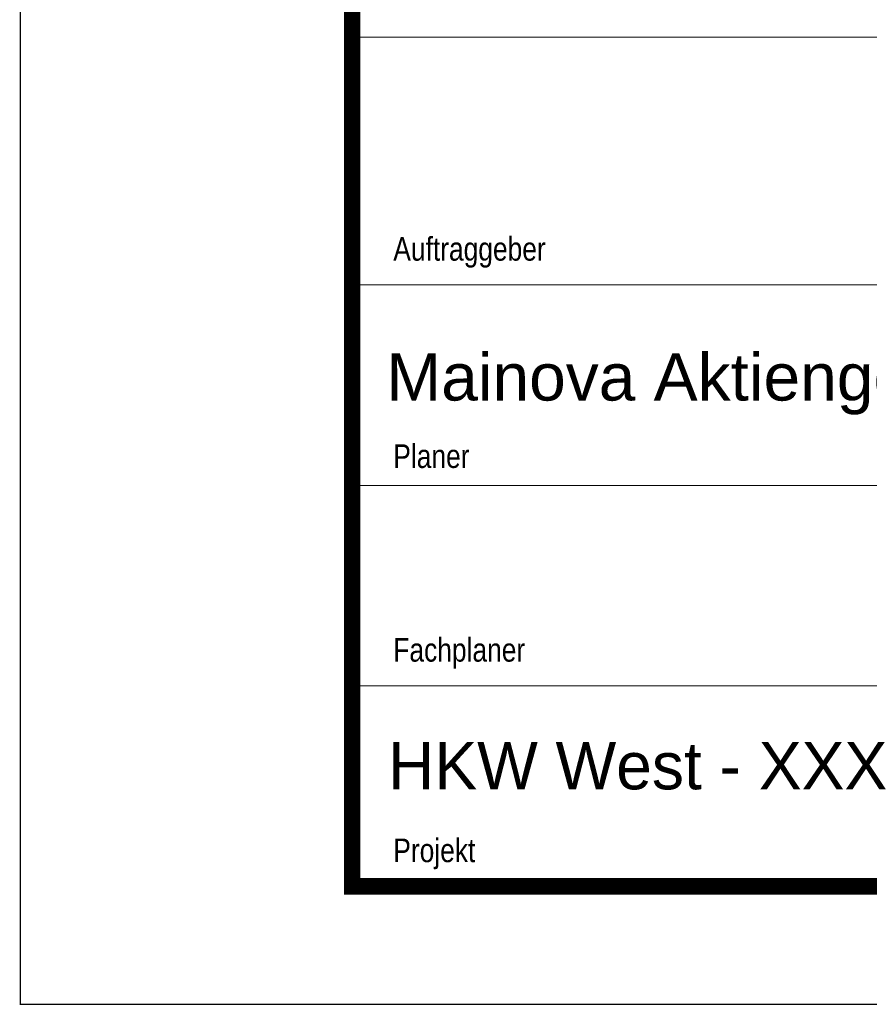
# Paper-space layout 'A4_1_100' of a CAD drawing. Extents: x -5 to 210, y -5 to 292.
# Tile 1 of 30: x -5 to 31, y -5 to 37. Entities that reach past the tile are written whole.
import ezdxf
from ezdxf.enums import TextEntityAlignment as Align

# ---------------------------------------------------------------- set-up
doc = ezdxf.new("R2010")
doc.units = 0
doc.layers.get('0').update_dxf_attribs({"lineweight": 0})
doc.layers.add('_Ansichtsfenster', color=40, linetype='Continuous', lineweight=0)
doc.layers.add('B_TXT_PLK_BLR', color=7, linetype='Continuous', lineweight=0)
doc.styles.add('Arial', font='arial.ttf')
doc.styles.get("Standard").update_dxf_attribs({"font": 'dim.shx', "width": 0.8})

# ---------------------------------------------------------------- blocks, each defined once
blk = doc.blocks.new('MN PLANSTEMPEL_A4')
for p, q in [((99.022, 4.869), (-1.652, 4.869)), ((99.022, -3.631), (-1.652, -3.631)), ((99.022, -12.131), (-1.652, -12.131))]:
    blk.add_line(p, q)
blk.add_lwpolyline([(99.022, -20.631), (99.022, 15.369), (-1.652, 15.369), (-1.652, -20.631)], close=True)
at = {"char_height": 1, "width": 15, "attachment_point": 7}
for s, insert in [('{\\fArial|b0|i0|c0|p34;Auftraggeber}', (0.09, 5.594)), ('{\\fArial|b0|i0|c0|p34;Planer}', (0.09, -2.906)), ('{\\fArial|b0|i0|c0|p34;Fachplaner}', (0.09, -11.406)), ('{\\fArial|b0|i0|c0|p34;Projekt}', (0.09, -19.906))]:
    blk.add_mtext(s, dxfattribs=dict(at, insert=insert))
at = {"layer": 'B_TXT_PLK_BLR', "linetype": 'Continuous', "lineweight": 0, "style": 'Arial'}
for tag, p in [('BAUWERK1_001', (99.49, 11.93)), ('PLANEBENE1_001', (129.772, 11.93)), ('PHASE', (159.942, 11.945)), ('PLANEBENE2_001', (129.772, 8.718)), ('FACHPLANER', (99.912, 1.323)), ('ZEICHNUNG', (129.866, 1.36)), ('PLANART', (159.983, 1.33)), ('PLANER_001', (-0.207, -0.034)), ('PROJEKT', (-0.141, -16.517))]:
    blk.add_attdef(tag, p, '', height=2, dxfattribs=at)
for tag, p in [('BAUWERK2', (99.639, 10.745)), ('FACHPLANER', (0, -6.017))]:
    blk.add_attdef(tag, text='', height=2, dxfattribs=at).set_placement(p, align=Align.TOP_LEFT)
for tag, p in [('FORMAT', (106.194, -4.891)), ('MASSTAB', (121.628, -4.968)), ('DATUM', (174.231, -4.969)), ('ZÄHLUNG', (181.563, -10.627)), ('STANDORT', (106.539, -10.833)), ('GESAMTANLAGE', (121.569, -10.833)), ('PLANEBENE', (151.563, -10.833)), ('FELDRASTER', (166.563, -10.833)), ('LPHASE', (106.539, -16.833)), ('FACHPLANER', (121.569, -16.833)), ('STATUS', (166.563, -16.833)), ('INDEX', (181.563, -16.833))]:
    blk.add_attdef(tag, text='', height=2, dxfattribs=at).set_placement(p, align=Align.MIDDLE)

psp = doc.layouts.new('A4_1_100')

# ---------------------------------------------------------------- linework, layer by layer
at = {"layer": 'B_TXT_PLK_BLR', "lineweight": -3}
for p, q in [((-4.966, 291.987), (-4.966, -5.013)), ((-4.993, -5.013), (205.007, -5.013))]:
    psp.add_line(p, q, dxfattribs=at)
at = {"layer": 'B_TXT_PLK_BLR', "lineweight": -3, "const_width": 0.7}
psp.add_lwpolyline([(9.106, -0.013), (200.007, -0.013), (200.007, 286.987), (9.106, 286.987)], close=True, dxfattribs=at)

# ---------------------------------------------------------------- block references
at = {"layer": '_Ansichtsfenster'}
ref = psp.add_blockref('MN PLANSTEMPEL_A4', (10.757, 20.618), dxfattribs=at)
ref.add_attrib('PLANER_001', 'Mainova Aktiengesellschaft M4-ET3-3', (10.55, 20.584), dxfattribs={"layer": 'B_TXT_PLK_BLR', "linetype": 'Continuous', "lineweight": 0, "height": 2, "style": 'Arial'})
ref.add_attrib('PROJEKT', 'HKW West - XXX', (10.617, 4.101), dxfattribs={"layer": 'B_TXT_PLK_BLR', "linetype": 'Continuous', "lineweight": 0, "height": 2, "style": 'Arial'})

doc.saveas('drawing.dxf')
